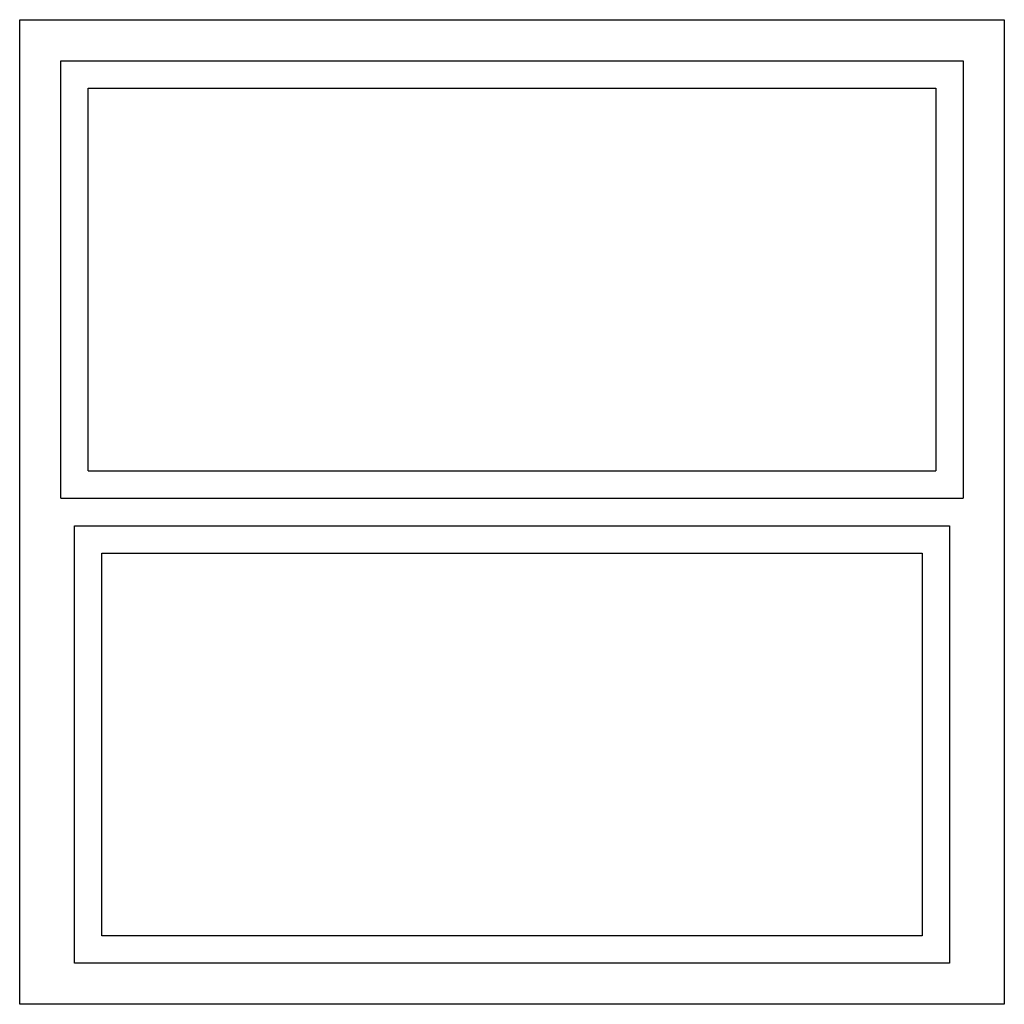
# Model space of a CAD drawing. Header units: millimetres. Extents: x 465 to 1380, y 158 to 1073.
import ezdxf

# ---------------------------------------------------------------- set-up
doc = ezdxf.new("R2010")
doc.units = ezdxf.units.MM

# ---------------------------------------------------------------- blocks, each defined once
blk = doc.blocks.new('Window - Wood Frame 36 x 36 in.')
for p, q in [((2.5, 19.5), (33.5, 19.5)), ((1.5, 18.5), (34.5, 18.5)), ((2, 17.5), (34, 17.5)), ((3, 16.5), (33, 16.5))]:
    blk.add_line(p, q)
blk.add_lwpolyline([(0, 0), (0, 36), (36, 36), (36, 0)], close=True)
for points in [[(1.5, 18.5), (1.5, 34.5), (34.5, 34.5), (34.5, 18.5)], [(2.5, 19.5), (2.5, 33.5), (33.5, 33.5), (33.5, 19.5)], [(34, 17.5), (34, 1.5), (2, 1.5), (2, 17.5)], [(33, 16.5), (33, 2.5), (3, 2.5), (3, 16.5)]]:
    blk.add_lwpolyline(points)

msp = doc.modelspace()

# ---------------------------------------------------------------- block references
at = {"xscale": 25.4, "yscale": 25.4, "zscale": 25.4}
msp.add_blockref('Window - Wood Frame 36 x 36 in.', (465.28, 158.49), dxfattribs=at)

doc.saveas('drawing.dxf')
